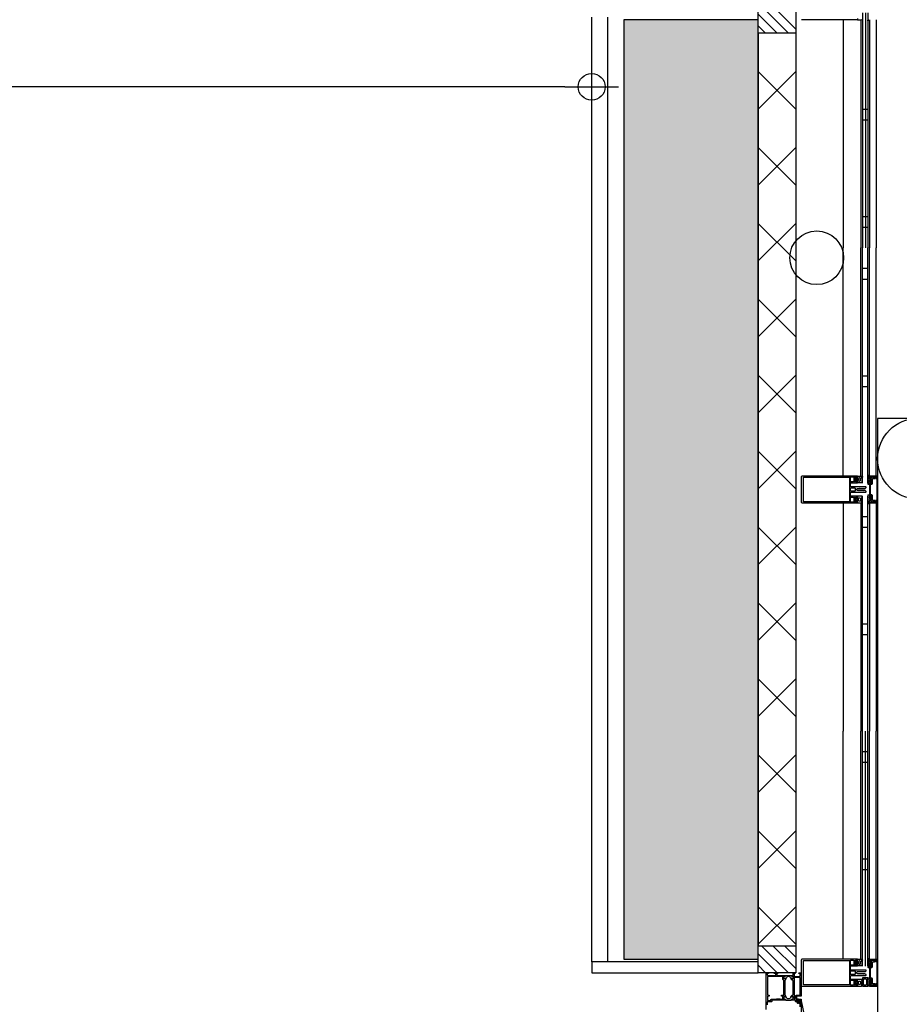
# Model space of a CAD drawing. Header units: millimetres. Extents: x -532 to 413144, y -532 to 654275.
# Tile 195 of 210: x 45735 to 47373, y 24241 to 26075. Entities that reach past the tile are written whole.
import ezdxf

# ---------------------------------------------------------------- set-up
doc = ezdxf.new("R2010")
doc.units = ezdxf.units.MM
doc.header["$LTSCALE"] = 100
for name, color, linetype in [('A--M1A--MAATVOERING--RESTO & KEUKEN', 12, 'Continuous'), ('A-0210-WAND-BU', 7, 'Continuous'), ('A-0216-WAND-BU-ISO', 7, 'Continuous'), ('A-0220-WAND-BI-ARC', 254, 'Continuous'), ('A-0270-DAK', 7, 'Continuous'), ('A-0310-KOZIJN-BU', 7, 'Continuous'), ('A-0740-INRICHTING-SANITAIR', 7, 'Continuous'), ('BL313---_BUDEUR', 1, 'Continuous'), ('BL40----_AFWERKING', 1, 'Continuous')]:
    doc.layers.add(name, color=color, linetype=linetype)
doc.styles.add('PAScad_tekst', font='arial.ttf')
doc.styles.add('romans', font='romans.shx')
doc.dimstyles.new('romans', dxfattribs={"dimtxt": 1, "dimasz": 1, "dimexe": 0.5, "dimexo": 0.5, "dimgap": 1, "dimtad": 1, "dimdec": 0, "dimtxsty": 'romans', "dimblk": 'gbb_tod', "dimcen": 0, "dimse1": 1, "dimse2": 1, "dimclrd": 1, "dimclre": 1, "dimclrt": 2, "dimadec": 0, "dimazin": 0, "dimtfac": 1, "dimtdec": 0, "dimtmove": 2, "dimatfit": 2, "dimldrblk": 'gbb_tod', "dimfxl": 1, "dimarcsym": 0})

# ---------------------------------------------------------------- blocks, each defined once
blk = doc.blocks.new('gbb_tod')
at = {"color": 0}
for p, q in [((0, -2), (0, 2)), ((-1, 0), (1, 0))]:
    blk.add_line(p, q, dxfattribs=at)
blk.add_circle((0, 0), 0.5, dxfattribs=at)
blk = doc.blocks.new('*D611')
at = {"layer": 'A--M1A--MAATVOERING--RESTO & KEUKEN', "lineweight": -2, "transparency": 16777216}
blk.add_line((46750, 25950), (41700, 25950), dxfattribs=at)
at = {"layer": 'Defpoints', "color": 0, "transparency": 16777216}
for p in [(41650, 25950), (41650, 25950), (46800, 25950)]:
    blk.add_point(p, dxfattribs=at)
at = {"layer": 'A--M1A--MAATVOERING--RESTO & KEUKEN', "lineweight": -2, "transparency": 16777216, "xscale": 50, "yscale": 50, "zscale": 50, "rotation": 180}
blk.add_blockref('gbb_tod', (41650, 25950), dxfattribs=at)
at = {"layer": 'A--M1A--MAATVOERING--RESTO & KEUKEN', "lineweight": -2, "transparency": 16777216, "xscale": 50, "yscale": 50, "zscale": 50}
blk.add_blockref('gbb_tod', (46800, 25950), dxfattribs=at)
at = {"layer": 'A--M1A--MAATVOERING--RESTO & KEUKEN', "transparency": 16777216, "insert": (44225, 26076.6), "char_height": 150, "attachment_point": 5, "style": 'PAScad_tekst'}
blk.add_mtext('5150', dxfattribs=at)

msp = doc.modelspace()

# ---------------------------------------------------------------- hatches: boundary and pattern name
at = {"layer": 'A-0220-WAND-BI-ARC'}
msp.add_hatch(color=256, dxfattribs=at).paths.add_polyline_path([(47110, 26075), (46860, 26075), (46860, 24325), (47110, 24325)], flags=0)
msp.add_hatch(color=256, dxfattribs=at).paths.add_polyline_path([(47110, 26075), (46860, 26075), (46860, 24325), (47110, 24325)], flags=0)

# ---------------------------------------------------------------- linework, layer by layer
at = {"layer": 'A-0210-WAND-BU', "ltscale": 10}
for points in [[(46860, 26075), (46860, 24325)], [(47110, 26075), (46860, 26075)], [(47110, 24325), (47110, 26075)], [(46860, 24325), (47110, 24325)]]:
    msp.add_lwpolyline(points, dxfattribs=at)
at = {"layer": 'A-0216-WAND-BU-ISO'}
for p, q in [((47180, 25908.5625), (47110, 25978.5625)), ((47180, 25978.5625), (47110, 25908.5625)), ((47180, 25767.15625), (47110, 25837.15625)), ((47180, 25837.15625), (47110, 25767.15625)), ((47180, 25625.71875), (47110, 25695.71875)), ((47180, 25695.71875), (47110, 25625.71875)), ((47180, 25484.3125), (47110, 25554.3125)), ((47180, 25554.3125), (47110, 25484.3125)), ((47180, 25342.875), (47110, 25412.875)), ((47180, 25412.875), (47110, 25342.875)), ((47180, 25201.46875), (47110, 25271.46875)), ((47180, 25271.46875), (47110, 25201.46875)), ((47180, 25060.03125), (47110, 25130.03125)), ((47180, 25130.03125), (47110, 25060.03125)), ((47180, 24918.625), (47110, 24988.625)), ((47180, 24988.625), (47110, 24918.625)), ((47180, 24777.1875), (47110, 24847.1875)), ((47180, 24847.1875), (47110, 24777.1875)), ((47180, 24635.8125), (47110, 24705.78125)), ((47180, 24705.78125), (47110, 24635.78125)), ((47180, 24494.375), (47110, 24564.375)), ((47180, 24564.34375), (47110, 24494.34375)), ((47180, 24352.96875), (47109.96875, 24422.96875)), ((47180, 24422.9375), (47110, 24352.9375))]:
    msp.add_line(p, q, dxfattribs=at)
at = {"layer": 'A-0216-WAND-BU-ISO', "ltscale": 10}
for points in [[(47110, 26050), (47110, 24350)], [(47180, 26050), (47180, 24350)]]:
    msp.add_lwpolyline(points, dxfattribs=at)
at = {"layer": 'A-0270-DAK'}
for p, q in [((47166.375, 26050), (47116.34375, 26100)), ((47180.03125, 26057.5625), (47137.5625, 26100)), ((47145.15625, 26050), (47110, 26085.15625)), ((47123.9375, 26050), (47110, 26063.90625)), ((47166.375, 24300), (47116.34375, 24350)), ((47180.03125, 24307.5625), (47137.5625, 24350)), ((47180, 24328.78125), (47158.78125, 24350)), ((47145.15625, 24300), (47110, 24335.15625)), ((47123.9375, 24300), (47110, 24313.90625))]:
    msp.add_line(p, q, dxfattribs=at)
at = {"layer": 'A-0270-DAK', "ltscale": 10}
for points in [[(47110, 26100), (47180, 26100), (47180, 26050), (47110, 26050)], [(47110, 24350), (47180, 24350), (47180, 24300), (47110, 24300)]]:
    msp.add_lwpolyline(points, close=True, dxfattribs=at)
at = {"layer": 'A-0310-KOZIJN-BU'}
for p, q in [((47310, 25908), (47304, 25908)), ((47314, 25908), (47304, 25908)), ((47310, 25888), (47304, 25888)), ((47314, 25888), (47304, 25888)), ((47310, 25708), (47304, 25708)), ((47314, 25708), (47304, 25708)), ((47310, 25688), (47304, 25688)), ((47314, 25688), (47304, 25688)), ((47304, 25612), (47314, 25612)), ((47304, 25592), (47314, 25592)), ((47304, 25412), (47314, 25412)), ((47304, 25392), (47314, 25392)), ((47304, 25150), (47314, 25150)), ((47304, 25130), (47314, 25130)), ((47304, 24950), (47314, 24950)), ((47304, 24930), (47314, 24930)), ((47304, 24712), (47310, 24712)), ((47304, 24712), (47314, 24712)), ((47304, 24692), (47310, 24692)), ((47304, 24692), (47314, 24692)), ((47304, 24512), (47310, 24512)), ((47304, 24512), (47314, 24512)), ((47304, 24492), (47310, 24492)), ((47304, 24492), (47314, 24492))]:
    msp.add_line(p, q, dxfattribs=at)
at = {"layer": 'A-0310-KOZIJN-BU', "ltscale": 10}
for points in [[(47304, 26088), (47304, 25650)], [(47304, 26088), (47304, 25650)], [(47310, 26088), (47310, 25650)], [(47314, 26088), (47314, 25650)], [(47295.0625, 26077), (47295, 26075), (47191.5, 26075), (47190.5, 26075.5)], [(47268.0625, 26075), (47268.0625, 25650)], [(47295.1875, 26077), (47295.1875, 26075), (47302.625, 26075), (47302.8125, 26075.25)], [(47301, 26075), (47301, 25650)], [(47316.125, 26075.375), (47315.5, 26074.875), (47314.75, 26073.75), (47314.625, 26072.875), (47314.375, 26072.75), (47314.125, 26072.875), (47314, 26073), (47314, 26074.125), (47314.5, 26075.625)], [(47317.375, 26075), (47317.375, 25650)], [(47317.375, 26075), (47317.375, 25650)], [(47329.375, 26075), (47329.375, 25650)], [(47268.0625, 25225), (47268.0625, 25650)], [(47301, 25225), (47301, 25650)], [(47304, 25212), (47304, 25650)], [(47314, 25212), (47314, 25650)], [(47317.375, 25225), (47317.375, 25650)], [(47317.375, 25225), (47317.375, 25650)], [(47329.375, 25225), (47329.375, 25650)], [(47317.625, 25213.8125), (47317.1875, 25214.25), (47317.1875, 25217.5), (47317.625, 25218), (47318.8125, 25218), (47319.1875, 25217.5), (47319.1875, 25214.25), (47318.8125, 25213.8125), (47317.6875, 25213.8125), (47317.625, 25213.8125)], [(47330.875, 25224.875), (47317.375, 25224.875)], [(47317.375, 25224.875), (47317.375, 25223.75)], [(47317.375, 25223.75), (47321, 25222.625)], [(47321.1875, 25222.375), (47317.375, 25223.375)], [(47317.375, 25223.375), (47317.375, 25220.125)], [(47317.375, 25220.125), (47318.1875, 25219.375)], [(47318.1875, 25219.375), (47318.8125, 25219.375)], [(47318.8125, 25219.375), (47318.8125, 25220.625)], [(47318.8125, 25220.625), (47320.375, 25220.625)], [(47320.375, 25220.625), (47321.375, 25219.625)], [(47321, 25222.625), (47322.5, 25223.375)], [(47321.4375, 25222.375), (47321.1875, 25222.375)], [(47321.375, 25219.625), (47321.375, 25211.1875)], [(47321.75, 25222.5), (47321.4375, 25222.375)], [(47322.125, 25223.125), (47321.75, 25222.5)], [(47322.4375, 25223.375), (47322.125, 25223.125)], [(47324.1875, 25222.5), (47322.4375, 25223.375)], [(47322.5, 25223.375), (47323.25, 25223.625)], [(47322.875, 25219.875), (47323.375, 25220.375)], [(47322.875, 25210.6875), (47322.875, 25219.875)], [(47323.25, 25223.625), (47327.78125, 25223.625)], [(47323.375, 25220.375), (47326.78125, 25220.375)], [(47325.25, 25222), (47324.1875, 25222.5)], [(47327.09375, 25221.25), (47325.25, 25222)], [(47326.78125, 25220.375), (47327.1875, 25220.625)], [(47327.28125, 25220.875), (47327.09375, 25221.25)], [(47327.1875, 25220.625), (47327.28125, 25220.875)], [(47327.78125, 25223.625), (47328.28125, 25223.125)], [(47328.28125, 25223.125), (47328.28125, 25220.625)], [(47328.28125, 25220.625), (47329.5, 25220.625)], [(47329.5, 25220.625), (47329.5, 25223.625)], [(47329.5, 25223.625), (47331.1875, 25223.625)], [(47331.9375, 25224.375), (47330.875, 25224.875)], [(47331.1875, 25223.625), (47331.1875, 25176.25)], [(47332.375, 25223.375), (47331.9375, 25224.375)], [(47332.375, 25176.5), (47332.375, 25223.375)], [(47318.1875, 25212.375), (47317.375, 25211.625)], [(47317.375, 25211.625), (47317.375, 25188.25)], [(47318.8125, 25212.375), (47318.1875, 25212.375)], [(47318.8125, 25211.1875), (47318.8125, 25212.375)], [(47321.375, 25211.1875), (47318.8125, 25211.1875)], [(47319.1875, 25199.9375), (47319.375, 25200.1875)], [(47319.375, 25199.6875), (47319.1875, 25199.9375)], [(47319.375, 25208.6875), (47320.375, 25209.6875)], [(47319.375, 25200.1875), (47319.375, 25208.6875)], [(47319.375, 25191.125), (47319.375, 25199.6875)], [(47320.375, 25209.6875), (47321.875, 25209.6875)], [(47321.875, 25209.6875), (47322.875, 25210.6875)], [(47304, 24750), (47304, 25188)], [(47314, 24750), (47314, 25188)], [(47317.625, 25186.0625), (47317.1875, 25185.5625), (47317.1875, 25182.375), (47317.625, 25181.875), (47318.8125, 25181.875), (47319.1875, 25182.375), (47319.1875, 25185.5625), (47318.8125, 25186.0625), (47317.6875, 25186.0625), (47317.625, 25186.0625)], [(47317.375, 25188.25), (47318.1875, 25187.4375)], [(47318.1875, 25180.5), (47317.375, 25179.625)], [(47318.1875, 25187.4375), (47318.8125, 25187.4375)], [(47318.8125, 25180.5), (47318.1875, 25180.5)], [(47318.8125, 25187.4375), (47318.8125, 25188.625)], [(47318.8125, 25188.625), (47321.375, 25188.625)], [(47318.8125, 25179.25), (47318.8125, 25180.5)], [(47320.375, 25190.125), (47319.375, 25191.125)], [(47321.875, 25190.125), (47320.375, 25190.125)], [(47321.375, 25180.25), (47320.375, 25179.25)], [(47321.375, 25188.625), (47321.375, 25180.25)], [(47322.875, 25189.125), (47321.875, 25190.125)], [(47322.875, 25180), (47322.875, 25189.125)], [(47323.375, 25179.5), (47322.875, 25180)], [(47268.0625, 25175), (47268.0625, 24750)], [(47301, 25175), (47301, 24750)], [(47317.375, 25179.625), (47317.375, 25176.5)], [(47317.375, 25176.5), (47321.125, 25177.5)], [(47321, 25177.25), (47317.375, 25176.125)], [(47317.375, 25176.125), (47317.375, 25175)], [(47317.375, 25175), (47317.375, 24750)], [(47317.375, 25175), (47330.875, 25175)], [(47317.375, 25175), (47317.375, 24750)], [(47320.375, 25179.25), (47318.8125, 25179.25)], [(47322.5, 25176.5), (47321, 25177.25)], [(47321.125, 25177.5), (47321.375, 25177.5)], [(47321.375, 25177.5), (47321.75, 25177.375)], [(47321.75, 25177.375), (47322.0625, 25176.75)], [(47322.0625, 25176.75), (47322.5, 25176.5)], [(47322.5, 25176.5), (47324.125, 25177.375)], [(47323.25, 25176.25), (47322.5, 25176.5)], [(47327.78125, 25176.25), (47323.25, 25176.25)], [(47326.78125, 25179.5), (47323.375, 25179.5)], [(47324.125, 25177.375), (47325.4375, 25178)], [(47325.4375, 25178), (47327.1875, 25178.75)], [(47327.1875, 25179.25), (47326.78125, 25179.5)], [(47327.28125, 25179), (47327.1875, 25179.25)], [(47327.1875, 25178.75), (47327.28125, 25179)], [(47328.28125, 25176.75), (47327.78125, 25176.25)], [(47329.5, 25179.25), (47328.28125, 25179.25)], [(47328.28125, 25179.25), (47328.28125, 25176.75)], [(47329.375, 25175), (47329.375, 24750)], [(47329.5, 25176.25), (47329.5, 25179.25)], [(47331.1875, 25176.25), (47329.5, 25176.25)], [(47330.875, 25175), (47331.9375, 25175.375)], [(47331.9375, 25175.375), (47332.375, 25176.5)], [(47268.0625, 24325), (47268.0625, 24750)], [(47301, 24325), (47301, 24750)], [(47304, 24312), (47304, 24750)], [(47304, 24312), (47304, 24750)], [(47310, 24312), (47310, 24750)], [(47314, 24312), (47314, 24750)], [(47317.375, 24325), (47317.375, 24750)], [(47317.375, 24325), (47317.375, 24750)], [(47329.375, 24325), (47329.375, 24750)], [(47330.875, 24324.875), (47317.375, 24324.875)], [(47317.375, 24324.875), (47317.375, 24323.75)], [(47317.375, 24323.75), (47321, 24322.625)], [(47321.1875, 24322.375), (47317.375, 24323.375)], [(47317.375, 24323.375), (47317.375, 24320.125)], [(47317.375, 24320.125), (47318.1875, 24319.375)], [(47318.1875, 24319.375), (47318.8125, 24319.375)], [(47318.8125, 24319.375), (47318.8125, 24320.625)], [(47318.8125, 24320.625), (47320.375, 24320.625)], [(47320.375, 24320.625), (47321.375, 24319.625)], [(47321, 24322.625), (47322.5, 24323.375)], [(47321.4375, 24322.375), (47321.1875, 24322.375)], [(47321.375, 24319.625), (47321.375, 24311.1875)], [(47321.75, 24322.5), (47321.4375, 24322.375)], [(47322.125, 24323.125), (47321.75, 24322.5)], [(47322.4375, 24323.375), (47322.125, 24323.125)], [(47324.1875, 24322.5), (47322.4375, 24323.375)], [(47322.5, 24323.375), (47323.25, 24323.625)], [(47322.875, 24319.875), (47323.375, 24320.375)], [(47322.875, 24310.6875), (47322.875, 24319.875)], [(47323.25, 24323.625), (47327.78125, 24323.625)], [(47323.375, 24320.375), (47326.78125, 24320.375)], [(47325.25, 24322), (47324.1875, 24322.5)], [(47327.09375, 24321.25), (47325.25, 24322)], [(47326.78125, 24320.375), (47327.1875, 24320.625)], [(47327.28125, 24320.875), (47327.09375, 24321.25)], [(47327.1875, 24320.625), (47327.28125, 24320.875)], [(47327.78125, 24323.625), (47328.28125, 24323.125)], [(47328.28125, 24323.125), (47328.28125, 24320.625)], [(47328.28125, 24320.625), (47329.5, 24320.625)], [(47329.5, 24320.625), (47329.5, 24323.625)], [(47329.5, 24323.625), (47331.1875, 24323.625)], [(47331.9375, 24324.375), (47330.875, 24324.875)], [(47331.1875, 24323.625), (47331.1875, 24276.25)], [(47332.375, 24323.375), (47331.9375, 24324.375)], [(47332.375, 24276.5), (47332.375, 24323.375)], [(47125, 24231.5), (47125, 24300), (47128.40625, 24300), (47129.5, 24298.90625), (47129.5, 24298.3125), (47128, 24298.3125), (47127, 24297.3125), (47127, 24296), (47128, 24295), (47134, 24295), (47135, 24295), (47142, 24295), (47143, 24296), (47143, 24297.3125), (47142, 24298.3125), (47139.5, 24298.3125), (47139.5, 24298.8125), (47140.5, 24299.8125), (47146.1875, 24299.8125), (47146.6875, 24299.3125), (47146.6875, 24298.8125), (47146.1875, 24298.3125), (47145.1875, 24298.3125), (47144.6875, 24297.8125), (47144.6875, 24295.5), (47145.1875, 24295), (47157.5, 24295), (47158.21875, 24294.8125), (47158.5, 24295), (47160.40625, 24295), (47160.6875, 24294.71875), (47160.6875, 24293.71875), (47160.40625, 24293.40625), (47158, 24293.40625), (47157.5, 24292.90625), (47157.5, 24289), (47158, 24288.5), (47158.6875, 24288.5), (47161.09375, 24289.9375), (47161.21875, 24289.9375), (47161.3125, 24289.8125), (47161.3125, 24289.25), (47161.21875, 24288.625), (47161.09375, 24288.0625), (47160.90625, 24287.5625), (47160.625, 24287), (47160.3125, 24286.5625), (47159.96875, 24286.125), (47159.8125, 24285.75), (47159.8125, 24258.25), (47159.96875, 24258), (47160.3125, 24257.5), (47160.625, 24257), (47160.90625, 24256.5), (47161.09375, 24256), (47161.21875, 24255.5), (47161.3125, 24255), (47161.3125, 24254.25), (47161.21875, 24254.25), (47161.09375, 24254.25), (47158.6875, 24255.5), (47158, 24255.5), (47157.5, 24255), (47157.5, 24251.25), (47158, 24250.75), (47160.40625, 24250.75), (47160.6875, 24250.5), (47160.6875, 24249.5), (47160.40625, 24249), (47158.5, 24249), (47157.78125, 24249.25), (47157.5, 24249), (47148, 24249), (47147, 24249), (47135.3125, 24249), (47135.3125, 24246.5), (47134.8125, 24246), (47127.5, 24246), (47127, 24245.5), (47127, 24240.25)], [(47317.625, 24313.8125), (47317.1875, 24314.25), (47317.1875, 24317.5), (47317.625, 24318), (47318.8125, 24318), (47319.1875, 24317.5), (47319.1875, 24314.25), (47318.8125, 24313.8125), (47317.6875, 24313.8125), (47317.625, 24313.8125)], [(47318.1875, 24312.375), (47317.375, 24311.625)], [(47317.375, 24311.625), (47317.375, 24288.25)], [(47318.8125, 24312.375), (47318.1875, 24312.375)], [(47318.8125, 24311.1875), (47318.8125, 24312.375)], [(47321.375, 24311.1875), (47318.8125, 24311.1875)], [(47319.1875, 24299.9375), (47319.375, 24300.1875)], [(47319.375, 24299.6875), (47319.1875, 24299.9375)], [(47319.375, 24308.6875), (47320.375, 24309.6875)], [(47319.375, 24300.1875), (47319.375, 24308.6875)], [(47319.375, 24291.125), (47319.375, 24299.6875)], [(47320.375, 24309.6875), (47321.875, 24309.6875)], [(47321.875, 24309.6875), (47322.875, 24310.6875)], [(47317.625, 24286.0625), (47317.1875, 24285.5625), (47317.1875, 24282.375), (47317.625, 24281.875), (47318.8125, 24281.875), (47319.1875, 24282.375), (47319.1875, 24285.5625), (47318.8125, 24286.0625), (47317.6875, 24286.0625), (47317.625, 24286.0625)], [(47317.375, 24288.25), (47318.1875, 24287.4375)], [(47318.1875, 24287.4375), (47318.8125, 24287.4375)], [(47318.8125, 24287.4375), (47318.8125, 24288.625)], [(47318.8125, 24288.625), (47321.375, 24288.625)], [(47320.375, 24290.125), (47319.375, 24291.125)], [(47321.875, 24290.125), (47320.375, 24290.125)], [(47321.375, 24288.625), (47321.375, 24280.25)], [(47322.875, 24289.125), (47321.875, 24290.125)], [(47322.875, 24280), (47322.875, 24289.125)], [(47318.1875, 24280.5), (47317.375, 24279.625)], [(47317.375, 24279.625), (47317.375, 24276.5)], [(47317.375, 24276.5), (47321.125, 24277.5)], [(47321, 24277.25), (47317.375, 24276.125)], [(47317.375, 24276.125), (47317.375, 24275)], [(47317.375, 24275), (47330.875, 24275)], [(47318.8125, 24280.5), (47318.1875, 24280.5)], [(47318.8125, 24279.25), (47318.8125, 24280.5)], [(47320.375, 24279.25), (47318.8125, 24279.25)], [(47321.375, 24280.25), (47320.375, 24279.25)], [(47322.5, 24276.5), (47321, 24277.25)], [(47321.125, 24277.5), (47321.375, 24277.5)], [(47321.375, 24277.5), (47321.75, 24277.375)], [(47321.75, 24277.375), (47322.0625, 24276.75)], [(47322.0625, 24276.75), (47322.5, 24276.5)], [(47322.5, 24276.5), (47324.125, 24277.375)], [(47323.25, 24276.25), (47322.5, 24276.5)], [(47323.375, 24279.5), (47322.875, 24280)], [(47327.78125, 24276.25), (47323.25, 24276.25)], [(47326.78125, 24279.5), (47323.375, 24279.5)], [(47324.125, 24277.375), (47325.4375, 24278)], [(47325.4375, 24278), (47327.1875, 24278.75)], [(47327.1875, 24279.25), (47326.78125, 24279.5)], [(47327.28125, 24279), (47327.1875, 24279.25)], [(47327.1875, 24278.75), (47327.28125, 24279)], [(47328.28125, 24276.75), (47327.78125, 24276.25)], [(47329.5, 24279.25), (47328.28125, 24279.25)], [(47328.28125, 24279.25), (47328.28125, 24276.75)], [(47329.5, 24276.25), (47329.5, 24279.25)], [(47331.1875, 24276.25), (47329.5, 24276.25)], [(47330.875, 24275), (47331.9375, 24275.375)], [(47331.9375, 24275.375), (47332.375, 24276.5)], [(47188, 24236.5), (47188, 24242), (47187.5, 24242.5), (47185.5, 24242.5), (47185, 24243), (47185, 24244.25), (47185.5, 24244.75), (47186, 24244.75), (47186, 24243.75), (47187.5, 24243.75), (47188.5, 24244.75), (47188.5, 24248.75), (47187.5, 24249.75), (47186, 24249.75), (47186, 24248.75), (47185.5, 24248.75), (47185, 24249.25), (47185, 24250.5), (47185.5, 24251), (47189.5, 24251), (47190, 24250.5), (47190, 24154)]]:
    msp.add_lwpolyline(points, dxfattribs=at)
for points in [[(47295, 25225), (47191.5, 25225), (47190.5, 25224.5), (47190, 25223.5), (47190, 25176.375), (47190.5, 25175.5), (47191.5, 25175), (47295, 25175), (47295.0625, 25177), (47294.25, 25177.75), (47293.625, 25177.75), (47293.625, 25176.5), (47291, 25176.5), (47291, 25181), (47290.75, 25181.25), (47291, 25181.5), (47291, 25185.9375), (47293.625, 25185.9375), (47293.625, 25184.75), (47294.25, 25184.75), (47295.125, 25185.625), (47295.125, 25186.9375), (47294.625, 25187.4375), (47282.5, 25187.4375), (47282, 25187.9375), (47282, 25193.5), (47282.625, 25194.6875), (47283.5, 25195), (47310.5, 25195), (47311, 25195.5), (47311, 25196.5), (47310, 25197.5), (47309.09375, 25197.5), (47308.8125, 25198), (47307.59375, 25198), (47307.3125, 25197.5), (47307, 25198), (47305.78125, 25198), (47305.5, 25197.5), (47305.21875, 25198), (47304, 25198), (47303.6875, 25197.5), (47303.4375, 25198), (47302.21875, 25198), (47301.90625, 25197.5), (47301.625, 25198), (47300.40625, 25198), (47300.125, 25197.5), (47299.8125, 25198), (47298.625, 25198), (47298.3125, 25197.5), (47298.0625, 25198), (47296.8125, 25198), (47296.5, 25197.5), (47296.25, 25198), (47295.1875, 25198), (47293.25, 25199.125), (47292.75, 25200), (47293.25, 25200.875), (47295.1875, 25202), (47297.125, 25202), (47297.4375, 25202.5), (47297.75, 25202), (47298.9375, 25202), (47299.21875, 25202.5), (47299.5, 25202), (47300.71875, 25202), (47301, 25202.5), (47301.3125, 25202), (47302.53125, 25202), (47302.8125, 25202.5), (47303.09375, 25202), (47304.3125, 25202), (47304.625, 25202.5), (47304.875, 25202), (47306.125, 25202), (47306.40625, 25202.5), (47306.6875, 25202), (47307.90625, 25202), (47308.1875, 25202.5), (47308.5, 25202), (47309.6875, 25202), (47310, 25202.5), (47311, 25203.65625), (47311, 25204.5), (47310.5, 25205), (47283.5, 25205), (47282.375, 25205.53125), (47282, 25206.5), (47282, 25212.0625), (47282.5, 25212.5625), (47294.625, 25212.5625), (47295.125, 25213.0625), (47295.125, 25214.375), (47294.25, 25215.25), (47293.625, 25215.25), (47293.625, 25214.0625), (47291, 25214.0625), (47291, 25218.5), (47290.75, 25218.75), (47291, 25219), (47291, 25223.5), (47293.625, 25223.5), (47293.625, 25222.25), (47294.25, 25222.25), (47295.0625, 25223)], [(47194.5, 25222.875), (47279.75, 25222.875), (47279.75, 25177.125), (47194.5, 25177.125)], [(47282, 25214.0625), (47282, 25218.5), (47281.875, 25218.75), (47282, 25219), (47282, 25223.5), (47287.75, 25223.5), (47287.75, 25222.25), (47288.375, 25222.25), (47289, 25222.875), (47289.5, 25223), (47289.875, 25222.5), (47289.75, 25222.25), (47288.625, 25221.125), (47288.375, 25220.375), (47288.375, 25217.125), (47288.625, 25216.375), (47289.75, 25215.3125), (47289.875, 25215), (47289.5, 25214.5), (47289, 25214.625), (47288.375, 25215.25), (47287.75, 25215.25), (47287.75, 25214.0625)], [(47295.1875, 25225), (47302.625, 25225), (47302.8125, 25224.75), (47302.8125, 25223.5), (47302.71875, 25223), (47301.75, 25220.875), (47301.8125, 25220.5), (47301.96875, 25220.375), (47302.53125, 25221), (47302.6875, 25221.5), (47302.96875, 25222.75), (47303.0625, 25223.75), (47303.09375, 25224.25), (47303.6875, 25224.875), (47303.8125, 25224.875), (47304, 25224.25), (47304, 25223.625), (47303.9375, 25223.125), (47303.875, 25222.625), (47303.5, 25220.875), (47303.25, 25220.125), (47303.0625, 25218.375), (47303.875, 25217.875), (47304, 25217.625), (47303.875, 25217.375), (47303.03125, 25216.875), (47302.8125, 25216.5), (47303.03125, 25216.25), (47303.875, 25215.75), (47304, 25215.4375), (47303.8125, 25215.1875), (47303.03125, 25214.75), (47302.8125, 25214.3125), (47303.03125, 25214), (47303.875, 25213.5), (47304, 25213.1875), (47303.875, 25213), (47303.125, 25212.5625), (47295.1875, 25212.5625), (47295.1875, 25214.5625), (47295.3125, 25215.125), (47295.25, 25215.375), (47295, 25215.5), (47293.4375, 25215.5), (47293.4375, 25214.6875), (47293.125, 25214.6875), (47291.6875, 25216.125), (47291.4375, 25216.625), (47291.4375, 25220.875), (47291.75, 25221.375), (47293.125, 25222.875), (47293.4375, 25222.875), (47293.4375, 25222), (47295, 25222), (47295.25, 25222.125), (47295.3125, 25222.375), (47295.1875, 25223)], [(47294.5, 25220.75), (47292.875, 25220.75), (47292.4375, 25220.25), (47292.4375, 25217.25), (47292.875, 25216.75), (47294.5, 25216.75), (47295, 25217.25), (47295, 25220.25)], [(47298.625, 25215.5625), (47299.3125, 25215.5625), (47300.3125, 25216.5), (47300.3125, 25221), (47299.3125, 25222), (47298.625, 25222), (47297.125, 25221.25), (47296.625, 25220), (47296.625, 25217.5), (47297.25, 25216.125)], [(47314.25, 25210.125), (47314.875, 25209.6875), (47317.3125, 25209.6875), (47317.3125, 25211.3125), (47317.0625, 25212.25), (47317.125, 25212.5), (47317.375, 25212.625), (47318.875, 25212.625), (47318.875, 25211.5), (47319.1875, 25211.5), (47320.6875, 25212.9375), (47320.875, 25213.5625), (47320.3125, 25214.625), (47320.3125, 25217.125), (47320.875, 25218.25), (47320.75, 25218.75), (47319.1875, 25220.25), (47318.875, 25220.25), (47318.875, 25219.125), (47317.375, 25219.125), (47317.125, 25219.25), (47317.0625, 25219.375), (47317.0625, 25219.5), (47317.3125, 25220.5), (47317.3125, 25224.625), (47316.125, 25224.625), (47315.5, 25225.125), (47314.75, 25226.25), (47314.625, 25227.125), (47314.375, 25227.25), (47314.125, 25227.125), (47314, 25227), (47314, 25225.875), (47314.5, 25224.375), (47315.875, 25223.5), (47315.5, 25222.375), (47314.25, 25221.625), (47314, 25221.375), (47314.25, 25221.125), (47315, 25220.625), (47315.25, 25220.25), (47315, 25219.875), (47314.25, 25219.375), (47314, 25219.125), (47314.25, 25218.875), (47315, 25218.375), (47315.25, 25218), (47315, 25217.75), (47314.25, 25217.25), (47314, 25216.875), (47314.25, 25216.75), (47315.125, 25216.25), (47315.25, 25215.875), (47315, 25215.5625), (47314.25, 25215.0625), (47314, 25214.8125), (47314.25, 25214.5625), (47315.125, 25214.0625), (47315.25, 25213.6875), (47315.125, 25213.375), (47314.25, 25212.875), (47314, 25212.625), (47314.25, 25212.3125), (47315, 25211.875), (47315.25, 25211.4375), (47315, 25211.125), (47314.25, 25210.625), (47314, 25210.3125)], [(47282, 25202.6875), (47282.5, 25203.1875), (47290, 25203.1875), (47290.5, 25202.6875), (47290.5, 25197.3125), (47290, 25196.8125), (47282.5, 25196.8125), (47282, 25197.3125)], [(47282, 25185.9375), (47287.75, 25185.9375), (47287.75, 25184.75), (47288.375, 25184.75), (47289, 25185.375), (47289.5, 25185.5), (47289.875, 25185), (47289.75, 25184.6875), (47288.625, 25183.625), (47288.375, 25182.875), (47288.375, 25179.625), (47288.625, 25178.875), (47289.75, 25177.75), (47289.875, 25177.5), (47289.5, 25177), (47289, 25177.125), (47288.375, 25177.75), (47287.75, 25177.75), (47287.75, 25176.5), (47282, 25176.5), (47282, 25181), (47281.875, 25181.25), (47282, 25181.5)], [(47295.1875, 25175), (47302.625, 25175), (47302.8125, 25175.25), (47302.8125, 25176.5), (47302.71875, 25177), (47301.75, 25179.125), (47301.8125, 25179.5), (47301.96875, 25179.625), (47302.53125, 25179), (47302.6875, 25178.5), (47302.96875, 25177.25), (47303.0625, 25176.25), (47303.09375, 25175.75), (47303.6875, 25175.125), (47303.8125, 25175.125), (47304, 25175.75), (47304, 25176.375), (47303.9375, 25176.875), (47303.875, 25177.375), (47303.5, 25179.125), (47303.25, 25179.875), (47303.0625, 25181.625), (47303.875, 25182.125), (47304, 25182.375), (47303.875, 25182.625), (47303.03125, 25183.125), (47302.8125, 25183.5), (47303.03125, 25183.75), (47303.875, 25184.25), (47304, 25184.5625), (47303.8125, 25184.8125), (47303.03125, 25185.25), (47302.8125, 25185.6875), (47303.03125, 25186), (47303.875, 25186.5), (47304, 25186.8125), (47303.875, 25187), (47303.125, 25187.4375), (47295.1875, 25187.4375), (47295.1875, 25185.4375), (47295.3125, 25184.875), (47295.25, 25184.625), (47295, 25184.5), (47293.4375, 25184.5), (47293.4375, 25185.3125), (47293.125, 25185.3125), (47291.6875, 25183.875), (47291.4375, 25183.375), (47291.4375, 25179.125), (47291.75, 25178.625), (47293.125, 25177.125), (47293.4375, 25177.125), (47293.4375, 25178), (47295, 25178), (47295.25, 25177.875), (47295.3125, 25177.625), (47295.1875, 25177)], [(47294.5, 25179.25), (47292.875, 25179.25), (47292.4375, 25179.75), (47292.4375, 25182.75), (47292.875, 25183.25), (47294.5, 25183.25), (47295, 25182.75), (47295, 25179.75)], [(47298.625, 25184.4375), (47299.3125, 25184.4375), (47300.3125, 25183.5), (47300.3125, 25179), (47299.3125, 25178), (47298.625, 25178), (47297.125, 25178.75), (47296.625, 25180), (47296.625, 25182.5), (47297.25, 25183.875)], [(47314.25, 25189.75), (47314.875, 25190.125), (47317.3125, 25190.125), (47317.3125, 25188.5625), (47317.0625, 25187.625), (47317.125, 25187.3125), (47317.375, 25187.25), (47318.875, 25187.25), (47318.875, 25188.375), (47319.1875, 25188.375), (47320.6875, 25186.875), (47320.875, 25186.3125), (47320.3125, 25185.25), (47320.3125, 25182.75), (47320.875, 25181.625), (47320.75, 25181.125), (47319.1875, 25179.625), (47318.875, 25179.625), (47318.875, 25180.625), (47317.375, 25180.625), (47317.125, 25180.5), (47317.0625, 25180.375), (47317.0625, 25180.375), (47317.3125, 25179.375), (47317.3125, 25175.125), (47316.125, 25175.125), (47315.5, 25174.75), (47314.75, 25173.625), (47314.625, 25172.625), (47314.375, 25172.625), (47314.125, 25172.625), (47314, 25172.875), (47314, 25174), (47314.5, 25175.5), (47315.875, 25176.375), (47315.5, 25177.5), (47314.25, 25178.25), (47314, 25178.5), (47314.25, 25178.75), (47315, 25179.25), (47315.25, 25179.625), (47315, 25179.875), (47314.25, 25180.375), (47314, 25180.75), (47314.25, 25181), (47315, 25181.5), (47315.25, 25181.75), (47315, 25182.125), (47314.25, 25182.625), (47314, 25182.875), (47314.25, 25183.125), (47315.125, 25183.625), (47315.25, 25184), (47315, 25184.3125), (47314.25, 25184.8125), (47314, 25185.0625), (47314.25, 25185.3125), (47315.125, 25185.8125), (47315.25, 25186.125), (47315.125, 25186.5), (47314.25, 25187), (47314, 25187.25), (47314.25, 25187.5), (47315, 25188), (47315.25, 25188.4375), (47315, 25188.75), (47314.25, 25189.1875), (47314, 25189.5)], [(47295, 24325), (47191.5, 24325), (47190.5, 24324.5), (47190, 24323.5), (47190, 24276.375), (47190.5, 24275.5), (47191.5, 24275), (47295, 24275), (47295.0625, 24277), (47294.25, 24277.75), (47293.625, 24277.75), (47293.625, 24276.5), (47291, 24276.5), (47291, 24281), (47290.75, 24281.25), (47291, 24281.5), (47291, 24285.9375), (47293.625, 24285.9375), (47293.625, 24284.75), (47294.25, 24284.75), (47295.125, 24285.625), (47295.125, 24286.9375), (47294.625, 24287.4375), (47282.5, 24287.4375), (47282, 24287.9375), (47282, 24293.5), (47282.625, 24294.6875), (47283.5, 24295), (47310.5, 24295), (47311, 24295.5), (47311, 24296.5), (47310, 24297.5), (47309.09375, 24297.5), (47308.8125, 24298), (47307.59375, 24298), (47307.3125, 24297.5), (47307, 24298), (47305.78125, 24298), (47305.5, 24297.5), (47305.21875, 24298), (47304, 24298), (47303.6875, 24297.5), (47303.4375, 24298), (47302.21875, 24298), (47301.90625, 24297.5), (47301.625, 24298), (47300.40625, 24298), (47300.125, 24297.5), (47299.8125, 24298), (47298.625, 24298), (47298.3125, 24297.5), (47298.0625, 24298), (47296.8125, 24298), (47296.5, 24297.5), (47296.25, 24298), (47295.1875, 24298), (47293.25, 24299.125), (47292.75, 24300), (47293.25, 24300.875), (47295.1875, 24302), (47297.125, 24302), (47297.4375, 24302.5), (47297.75, 24302), (47298.9375, 24302), (47299.21875, 24302.5), (47299.5, 24302), (47300.71875, 24302), (47301, 24302.5), (47301.3125, 24302), (47302.53125, 24302), (47302.8125, 24302.5), (47303.09375, 24302), (47304.3125, 24302), (47304.625, 24302.5), (47304.875, 24302), (47306.125, 24302), (47306.40625, 24302.5), (47306.6875, 24302), (47307.90625, 24302), (47308.1875, 24302.5), (47308.5, 24302), (47309.6875, 24302), (47310, 24302.5), (47311, 24303.65625), (47311, 24304.5), (47310.5, 24305), (47283.5, 24305), (47282.375, 24305.53125), (47282, 24306.5), (47282, 24312.0625), (47282.5, 24312.5625), (47294.625, 24312.5625), (47295.125, 24313.0625), (47295.125, 24314.375), (47294.25, 24315.25), (47293.625, 24315.25), (47293.625, 24314.0625), (47291, 24314.0625), (47291, 24318.5), (47290.75, 24318.75), (47291, 24319), (47291, 24323.5), (47293.625, 24323.5), (47293.625, 24322.25), (47294.25, 24322.25), (47295.0625, 24323)], [(47194.5, 24322.875), (47279.75, 24322.875), (47279.75, 24277.125), (47194.5, 24277.125)], [(47282, 24314.0625), (47282, 24318.5), (47281.875, 24318.75), (47282, 24319), (47282, 24323.5), (47287.75, 24323.5), (47287.75, 24322.25), (47288.375, 24322.25), (47289, 24322.875), (47289.5, 24323), (47289.875, 24322.5), (47289.75, 24322.25), (47288.625, 24321.125), (47288.375, 24320.375), (47288.375, 24317.125), (47288.625, 24316.375), (47289.75, 24315.3125), (47289.875, 24315), (47289.5, 24314.5), (47289, 24314.625), (47288.375, 24315.25), (47287.75, 24315.25), (47287.75, 24314.0625)], [(47295.1875, 24325), (47302.625, 24325), (47302.8125, 24324.75), (47302.8125, 24323.5), (47302.71875, 24323), (47301.75, 24320.875), (47301.8125, 24320.5), (47301.96875, 24320.375), (47302.53125, 24321), (47302.6875, 24321.5), (47302.96875, 24322.75), (47303.0625, 24323.75), (47303.09375, 24324.25), (47303.6875, 24324.875), (47303.8125, 24324.875), (47304, 24324.25), (47304, 24323.625), (47303.9375, 24323.125), (47303.875, 24322.625), (47303.5, 24320.875), (47303.25, 24320.125), (47303.0625, 24318.375), (47303.875, 24317.875), (47304, 24317.625), (47303.875, 24317.375), (47303.03125, 24316.875), (47302.8125, 24316.5), (47303.03125, 24316.25), (47303.875, 24315.75), (47304, 24315.4375), (47303.8125, 24315.1875), (47303.03125, 24314.75), (47302.8125, 24314.3125), (47303.03125, 24314), (47303.875, 24313.5), (47304, 24313.1875), (47303.875, 24313), (47303.125, 24312.5625), (47295.1875, 24312.5625), (47295.1875, 24314.5625), (47295.3125, 24315.125), (47295.25, 24315.375), (47295, 24315.5), (47293.4375, 24315.5), (47293.4375, 24314.6875), (47293.125, 24314.6875), (47291.6875, 24316.125), (47291.4375, 24316.625), (47291.4375, 24320.875), (47291.75, 24321.375), (47293.125, 24322.875), (47293.4375, 24322.875), (47293.4375, 24322), (47295, 24322), (47295.25, 24322.125), (47295.3125, 24322.375), (47295.1875, 24323)], [(47294.5, 24320.75), (47292.875, 24320.75), (47292.4375, 24320.25), (47292.4375, 24317.25), (47292.875, 24316.75), (47294.5, 24316.75), (47295, 24317.25), (47295, 24320.25)], [(47298.625, 24315.5625), (47299.3125, 24315.5625), (47300.3125, 24316.5), (47300.3125, 24321), (47299.3125, 24322), (47298.625, 24322), (47297.125, 24321.25), (47296.625, 24320), (47296.625, 24317.5), (47297.25, 24316.125)], [(47314.25, 24310.125), (47314.875, 24309.6875), (47317.3125, 24309.6875), (47317.3125, 24311.3125), (47317.0625, 24312.25), (47317.125, 24312.5), (47317.375, 24312.625), (47318.875, 24312.625), (47318.875, 24311.5), (47319.1875, 24311.5), (47320.6875, 24312.9375), (47320.875, 24313.5625), (47320.3125, 24314.625), (47320.3125, 24317.125), (47320.875, 24318.25), (47320.75, 24318.75), (47319.1875, 24320.25), (47318.875, 24320.25), (47318.875, 24319.125), (47317.375, 24319.125), (47317.125, 24319.25), (47317.0625, 24319.375), (47317.0625, 24319.5), (47317.3125, 24320.5), (47317.3125, 24324.625), (47316.125, 24324.625), (47315.5, 24325.125), (47314.75, 24326.25), (47314.625, 24327.125), (47314.375, 24327.25), (47314.125, 24327.125), (47314, 24327), (47314, 24325.875), (47314.5, 24324.375), (47315.875, 24323.5), (47315.5, 24322.375), (47314.25, 24321.625), (47314, 24321.375), (47314.25, 24321.125), (47315, 24320.625), (47315.25, 24320.25), (47315, 24319.875), (47314.25, 24319.375), (47314, 24319.125), (47314.25, 24318.875), (47315, 24318.375), (47315.25, 24318), (47315, 24317.75), (47314.25, 24317.25), (47314, 24316.875), (47314.25, 24316.75), (47315.125, 24316.25), (47315.25, 24315.875), (47315, 24315.5625), (47314.25, 24315.0625), (47314, 24314.8125), (47314.25, 24314.5625), (47315.125, 24314.0625), (47315.25, 24313.6875), (47315.125, 24313.375), (47314.25, 24312.875), (47314, 24312.625), (47314.25, 24312.3125), (47315, 24311.875), (47315.25, 24311.4375), (47315, 24311.125), (47314.25, 24310.625), (47314, 24310.3125)], [(47175, 24295), (47175, 24298.8125), (47176, 24299.8125), (47178.3125, 24299.8125), (47179.3125, 24298.8125), (47179.3125, 24298.3125), (47177.8125, 24298.3125), (47176.8125, 24297.3125), (47176.8125, 24294), (47177.8125, 24293), (47187, 24293), (47188, 24294), (47188, 24297.3125), (47187, 24298.3125), (47185.5, 24298.3125), (47185.5, 24298.90625), (47186.59375, 24300), (47190, 24300), (47190, 24256.5), (47189.5, 24256), (47182, 24256), (47181.5, 24255.5), (47181.5, 24246.5), (47181, 24246), (47180.1875, 24246), (47179.6875, 24246.5), (47179.6875, 24248.5), (47179.1875, 24249), (47175, 24249), (47174.28125, 24249.25), (47174, 24249), (47172.09375, 24249), (47171.8125, 24249.5), (47171.8125, 24250.5), (47172.09375, 24250.75), (47174.5, 24250.75), (47175, 24251.25), (47175, 24255), (47174.5, 24255.5), (47173.8125, 24255.5), (47171.40625, 24254.25), (47171.3125, 24254.25), (47171.21875, 24254.25), (47171.1875, 24254.25), (47171.59375, 24256), (47172.59375, 24257.5), (47173.28125, 24258), (47174.84375, 24258.75), (47175, 24259), (47175, 24285), (47174.84375, 24285.375), (47173.28125, 24286.125), (47172.59375, 24286.75), (47171.59375, 24288.1875), (47171.21875, 24289.75), (47171.21875, 24289.875), (47171.3125, 24289.9375), (47171.40625, 24289.9375), (47173.8125, 24288.5), (47174.5, 24288.5), (47175, 24289), (47175, 24292.90625), (47174.5, 24293.40625), (47172.09375, 24293.40625), (47171.8125, 24293.71875), (47171.8125, 24294.71875), (47172.09375, 24295), (47174, 24295), (47174.71875, 24294.8125)], [(47282, 24302.6875), (47282.5, 24303.1875), (47290, 24303.1875), (47290.5, 24302.6875), (47290.5, 24297.3125), (47290, 24296.8125), (47282.5, 24296.8125), (47282, 24297.3125)], [(47127.1875, 24258.5), (47127.6875, 24258), (47130.1875, 24258), (47130.6875, 24257.5), (47130.6875, 24256.5), (47130.1875, 24256), (47127.6875, 24256), (47127.1875, 24255.5), (47127.1875, 24248.5), (47127.6875, 24248), (47133, 24248), (47133.5, 24248.5), (47133.5, 24250), (47134.5, 24251), (47143.8125, 24251), (47144.5, 24251.5), (47150.5, 24251.5), (47151.1875, 24251), (47155.1875, 24251), (47155.6875, 24251.5), (47155.6875, 24255.5), (47155.1875, 24256), (47153.6875, 24256), (47153.1875, 24256.5), (47153.1875, 24257.5), (47153.6875, 24258), (47157.5, 24258), (47158, 24258.5), (47158, 24285.75), (47157.5, 24286.25), (47156.6875, 24286.25), (47155.6875, 24287.25), (47155.6875, 24292.71875), (47155.1875, 24293.21875), (47127.6875, 24293.21875), (47127.1875, 24292.71875)], [(47171.3125, 24295), (47171.8125, 24294.5), (47171.8125, 24293.71875), (47172.09375, 24293.40625), (47174.5, 24293.40625), (47175, 24292.90625), (47175, 24289.375), (47174.28125, 24288.5625), (47173.46875, 24288.6875), (47170.0625, 24290.625), (47169.28125, 24291.375), (47168.75, 24292.3125), (47167.875, 24292.8125), (47164.625, 24292.8125), (47163.75, 24292.3125), (47163.21875, 24291.375), (47162.4375, 24290.625), (47159.03125, 24288.6875), (47157.9375, 24288.6875), (47157.5, 24289.375), (47157.5, 24292.90625), (47158, 24293.40625), (47160.40625, 24293.40625), (47160.6875, 24293.71875), (47160.6875, 24294.5), (47161.1875, 24295)], [(47176.8125, 24252.75), (47177.875, 24251.5), (47178.625, 24251.5), (47179.6875, 24252.75), (47179.6875, 24256.5), (47180.25, 24257.5), (47181.1875, 24258), (47187.5, 24258), (47188, 24258.5), (47188, 24290.75), (47187.5, 24291.25), (47177.3125, 24291.25), (47176.8125, 24290.75)], [(47282, 24285.9375), (47287.75, 24285.9375), (47287.75, 24284.75), (47288.375, 24284.75), (47289, 24285.375), (47289.5, 24285.5), (47289.875, 24285), (47289.75, 24284.6875), (47288.625, 24283.625), (47288.375, 24282.875), (47288.375, 24279.625), (47288.625, 24278.875), (47289.75, 24277.75), (47289.875, 24277.5), (47289.5, 24277), (47289, 24277.125), (47288.375, 24277.75), (47287.75, 24277.75), (47287.75, 24276.5), (47282, 24276.5), (47282, 24281), (47281.875, 24281.25), (47282, 24281.5)], [(47295.1875, 24275), (47302.625, 24275), (47302.8125, 24275.25), (47302.8125, 24276.5), (47302.71875, 24277), (47301.75, 24279.125), (47301.8125, 24279.5), (47301.96875, 24279.625), (47302.53125, 24279), (47302.6875, 24278.5), (47302.96875, 24277.25), (47303.0625, 24276.25), (47303.09375, 24275.75), (47303.6875, 24275.125), (47303.8125, 24275.125), (47304, 24275.75), (47304, 24276.375), (47303.9375, 24276.875), (47303.875, 24277.375), (47303.5, 24279.125), (47303.25, 24279.875), (47303.0625, 24281.625), (47303.875, 24282.125), (47304, 24282.375), (47303.875, 24282.625), (47303.03125, 24283.125), (47302.8125, 24283.5), (47303.03125, 24283.75), (47303.875, 24284.25), (47304, 24284.5625), (47303.8125, 24284.8125), (47303.03125, 24285.25), (47302.8125, 24285.6875), (47303.03125, 24286), (47303.875, 24286.5), (47304, 24286.8125), (47303.875, 24287), (47303.125, 24287.4375), (47295.1875, 24287.4375), (47295.1875, 24285.4375), (47295.3125, 24284.875), (47295.25, 24284.625), (47295, 24284.5), (47293.4375, 24284.5), (47293.4375, 24285.3125), (47293.125, 24285.3125), (47291.6875, 24283.875), (47291.4375, 24283.375), (47291.4375, 24279.125), (47291.75, 24278.625), (47293.125, 24277.125), (47293.4375, 24277.125), (47293.4375, 24278), (47295, 24278), (47295.25, 24277.875), (47295.3125, 24277.625), (47295.1875, 24277)], [(47294.5, 24279.25), (47292.875, 24279.25), (47292.4375, 24279.75), (47292.4375, 24282.75), (47292.875, 24283.25), (47294.5, 24283.25), (47295, 24282.75), (47295, 24279.75)], [(47298.625, 24284.4375), (47299.3125, 24284.4375), (47300.3125, 24283.5), (47300.3125, 24279), (47299.3125, 24278), (47298.625, 24278), (47297.125, 24278.75), (47296.625, 24280), (47296.625, 24282.5), (47297.25, 24283.875)], [(47304.0625, 24290.3125), (47304.0625, 24275), (47313.9375, 24275), (47313.9375, 24290.3125)], [(47306.0625, 24278), (47306.0625, 24287.3125), (47307.0625, 24288.3125), (47310.9375, 24288.3125), (47311.9375, 24287.3125), (47311.9375, 24278), (47310.9375, 24277), (47307.0625, 24277)], [(47314.1875, 24289.875), (47314.8125, 24290.3125), (47317.25, 24290.3125), (47317.25, 24288.6875), (47317, 24287.75), (47317.0625, 24287.5), (47317.3125, 24287.375), (47318.8125, 24287.375), (47318.8125, 24288.5), (47319.125, 24288.5), (47320.625, 24287.0625), (47320.8125, 24286.4375), (47320.25, 24285.375), (47320.25, 24282.875), (47320.8125, 24281.75), (47320.6875, 24281.25), (47319.125, 24279.75), (47318.8125, 24279.75), (47318.8125, 24280.875), (47317.3125, 24280.875), (47317.0625, 24280.75), (47317, 24280.625), (47317, 24280.5), (47317.25, 24279.5), (47317.25, 24275), (47314.8125, 24275), (47314.1875, 24275.5), (47314, 24275.625), (47314.1875, 24276), (47314.9375, 24276.5), (47315.1875, 24276.75), (47315.4375, 24277.625), (47314.1875, 24278.375), (47313.9375, 24278.625), (47314.1875, 24278.875), (47314.9375, 24279.375), (47315.1875, 24279.75), (47314.9375, 24280.125), (47314.1875, 24280.625), (47313.9375, 24280.875), (47314.1875, 24281.125), (47314.9375, 24281.625), (47315.1875, 24282), (47314.9375, 24282.25), (47314.1875, 24282.75), (47313.9375, 24283.125), (47314.1875, 24283.25), (47315.0625, 24283.75), (47315.1875, 24284.125), (47314.9375, 24284.4375), (47314.1875, 24284.9375), (47313.9375, 24285.1875), (47314.1875, 24285.4375), (47315.0625, 24285.9375), (47315.1875, 24286.3125), (47315.0625, 24286.625), (47314.1875, 24287.125), (47313.9375, 24287.375), (47314.1875, 24287.6875), (47314.9375, 24288.125), (47315.1875, 24288.5625), (47314.9375, 24288.875), (47314.1875, 24289.375), (47313.9375, 24289.6875)], [(47171.3125, 24249), (47171.8125, 24249.5), (47171.8125, 24250.5), (47172.09375, 24250.75), (47174.5, 24250.75), (47175, 24251.25), (47175, 24254.75), (47174.28125, 24255.5), (47173.46875, 24255.5), (47170.0625, 24253.5), (47169.28125, 24252.75), (47168.75, 24251.75), (47167.875, 24251.25), (47164.625, 24251.25), (47163.75, 24251.75), (47163.21875, 24252.75), (47162.4375, 24253.5), (47159.03125, 24255.5), (47157.9375, 24255.5), (47157.5, 24254.75), (47157.5, 24251.25), (47158, 24250.75), (47160.40625, 24250.75), (47160.6875, 24250.5), (47160.6875, 24249.5), (47161.1875, 24249)], [(47185, 24243.25), (47185, 24245), (47185.0625, 24245), (47185.1875, 24245), (47186.125, 24245), (47186.625, 24244.75), (47187.375, 24245.25), (47187.46875, 24245.25), (47187.46875, 24248.25), (47187.375, 24248.5), (47186.65625, 24249), (47186.40625, 24249), (47186.15625, 24248.5), (47185.1875, 24248.5), (47185.03125, 24248.5), (47185, 24248.75), (47185, 24250.75), (47184.90625, 24251), (47184.78125, 24251), (47183.78125, 24251), (47182.6875, 24250.75), (47182.3125, 24250), (47182.03125, 24249.5), (47181.8125, 24248.75), (47181.6875, 24248), (47181.625, 24247.5), (47181.65625, 24246.75), (47181.78125, 24246), (47181.96875, 24245.5), (47182.21875, 24244.75), (47182.5625, 24244.25), (47182.96875, 24243.5), (47183.5, 24243.5), (47183.625, 24243.5), (47183.625, 24244), (47183.25, 24244.5), (47182.9375, 24245), (47182.71875, 24245.75), (47182.5625, 24246.25), (47182.46875, 24246.75), (47182.4375, 24247.5), (47182.46875, 24248), (47182.59375, 24248.5), (47182.78125, 24249.25), (47183.03125, 24249.75), (47183.4375, 24250.25), (47183.625, 24250), (47183.875, 24249.75), (47183.75, 24248.75), (47184.5, 24243.75)], [(47186.78125, 24246.5), (47186.28125, 24246), (47185.3125, 24246.25), (47185, 24247), (47185.125, 24247.5), (47185.46875, 24247.75), (47186.28125, 24247.75), (47186.78125, 24247.25)]]:
    msp.add_lwpolyline(points, close=True, dxfattribs=at)
at = {"layer": 'A-0740-INRICHTING-SANITAIR', "ltscale": 10}
msp.add_lwpolyline([(47332.375, 25332.375), (47332.375, 20332.375), (49732.375, 20332.375), (49732.375, 25332.375)], close=True, dxfattribs=at)
at = {"layer": 'BL313---_BUDEUR', "ltscale": 10}
msp.add_lwpolyline([(47190, 23400, 0.0512562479), (47363.09375, 23417.78125), (47190, 24251)], format="xyb", dxfattribs=at)
at = {"layer": 'BL40----_AFWERKING', "ltscale": 10}
for points in [[(46800, 24320), (46800, 26080)], [(46830, 24320), (46830, 26080)]]:
    msp.add_lwpolyline(points, dxfattribs=at)
msp.add_lwpolyline([(47110, 24320), (46800, 24320), (46800, 24300), (47110, 24300)], close=True, dxfattribs=at)
at = {"layer": 'BL40----_AFWERKING'}
for centre, radius in [((47219, 25631.625), 50), ((47407.375, 25257.375), 75)]:
    msp.add_circle(centre, radius, dxfattribs=at)

# ---------------------------------------------------------------- dimensions: what is measured, and where the dimension line sits
at = {"layer": 'A--M1A--MAATVOERING--RESTO & KEUKEN'}
dim = msp.add_linear_dim(base=(41650, 25950), p1=(46800, 25950), p2=(41650, 25950), angle=180, dimstyle='romans', override={"dimscale": 50, "dimtxt": 3, "dimtxsty": 'PAScad_tekst', "dimclrd": 256, "dimclre": 256, "dimclrt": 256}, dxfattribs=at)
dim.commit()
dim.dimension.update_dxf_attribs({"geometry": '*D611', "text_midpoint": (44225, 26076.58595)})

doc.saveas('drawing.dxf')
